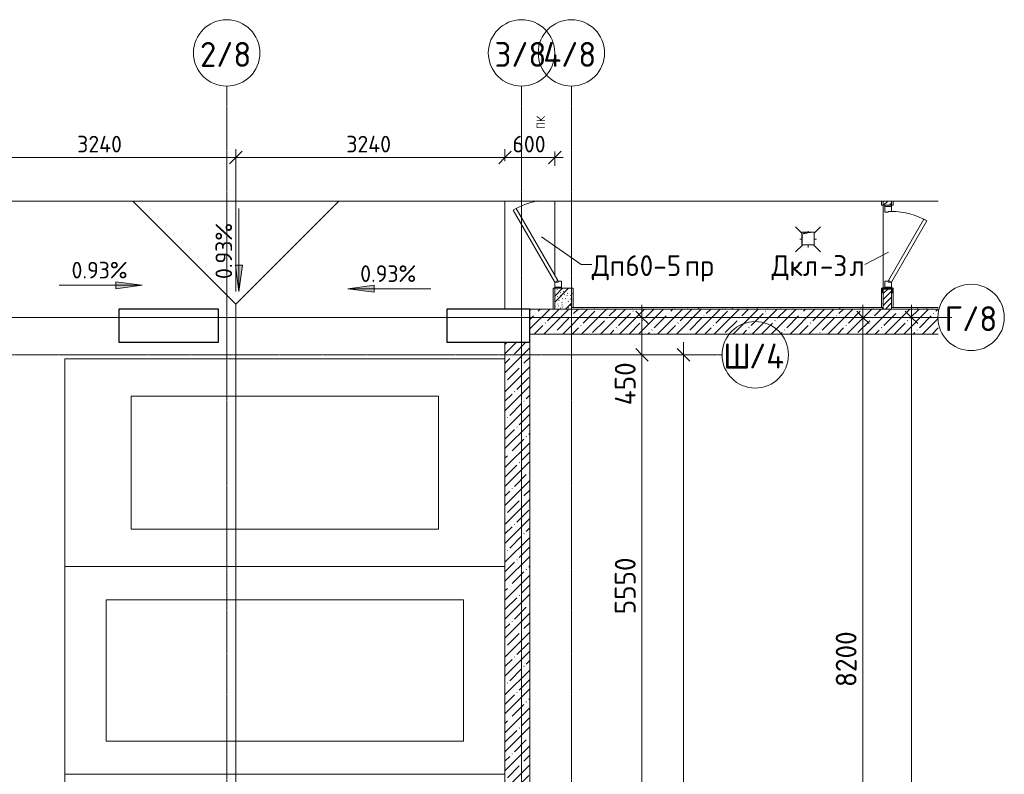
# Model space of a CAD drawing. Header units: millimetres. Extents: x 93132 to 156147, y -10965 to 65044.
# Tile 58 of 58: x 135778 to 147632, y 54900 to 63984. Entities that reach past the tile are written whole.
import ezdxf

# ---------------------------------------------------------------- set-up
doc = ezdxf.new("R2010")
doc.units = ezdxf.units.MM
doc.linetypes.add('3_ Штрих_ 1 х 1 мм', pattern=[2, 1, -1])
doc.linetypes.add('4_ Штрихпунктир_ 10 х 2 мм', pattern=[14, 10, -2, 0, -2])
for name, color, linetype, lineweight in [('A-ANNO-DIMS', 7, 'Continuous', 5), ('A-ANNO-DIMS-100', 7, 'Continuous', 5), ('A-ANNO-NOTE', 7, 'Continuous', 5), ('A-DETL-GENF', 7, 'Continuous', 13), ('A-DOOR', 7, 'Continuous', 13), ('A-DOOR-FRAM', 7, 'Continuous', 13), ('A-DOOR-IDEN', 7, 'Continuous', 5), ('A-FLOR', 7, 'Continuous', 13), ('A-WALL', 7, 'Continuous', 13), ('A-WALL-PATT', 7, 'Continuous', 13), ('C-PRKG', 7, 'Continuous', 13), ('G-ANNO-DIMS', 7, 'Continuous', 5), ('I-WALL', 7, 'Continuous', 13), ('M-EQPM', 7, 'Continuous', 13), ('P-SANR-FIXT', 7, 'Continuous', 13), ('S-COLS', 7, 'Continuous', 25), ('S-GRID', 7, 'Continuous', 5), ('S-GRID-IDEN', 7, 'Continuous', 5)]:
    doc.layers.add(name, color=color, linetype=linetype, lineweight=lineweight)
doc.styles.add('GOST Common', font='GOST_Common.ttf', dxfattribs={"height": 100})
doc.styles.add('GOST Common_1', font='GOST_Common.ttf', dxfattribs={"height": 300})
doc.styles.add('GOST Common_2', font='GOST_Common.ttf', dxfattribs={"height": 200})
doc.styles.add('GOST Common_3', font='GOST_Common.ttf', dxfattribs={"height": 250})
doc.dimstyles.new('2_5_мм', dxfattribs={"dimscale": 304.8, "dimtxt": 251.428749, "dimasz": 0.492126, "dimexe": 0.492126, "dimexo": 0.492126, "dimgap": 0, "dimtad": 1, "dimdec": 5, "dimrnd": 1e-05, "dimdsep": 46, "dimtxsty": 'GOST Common_3', "dimblk1": 'OBLIQUE', "dimblk2": 'OBLIQUE', "dimsah": 1, "dimcen": 0.09, "dimdle": 0.492126, "dimadec": 5, "dimazin": 2, "dimtfac": 1, "dimtdec": 4, "dimtix": 1, "dimtmove": 0, "dimatfit": 3, "dimfxl": 1, "dimtvp": 1, "dimtolj": 1, "dimtzin": 0, "dimarcsym": 2})
doc.dimstyles.new('2_5_мм_1', dxfattribs={"dimscale": 304.8, "dimtxt": 251.428749, "dimasz": 0.492126, "dimexe": 0.492126, "dimexo": 0.492126, "dimgap": 0, "dimtad": 1, "dimdec": 5, "dimrnd": 1e-05, "dimdsep": 46, "dimtxsty": 'GOST Common_3', "dimblk1": 'OBLIQUE', "dimblk2": 'OBLIQUE', "dimsah": 1, "dimcen": 0.09, "dimdle": 0.492126, "dimadec": 5, "dimazin": 2, "dimtfac": 1, "dimtdec": 4, "dimtix": 1, "dimtmove": 1, "dimatfit": 3, "dimfxl": 1, "dimtvp": 1, "dimtolj": 1, "dimtzin": 0, "dimarcsym": 2})
doc.dimstyles.new('2_мм', dxfattribs={"dimscale": 304.8, "dimtxt": 201.142999, "dimasz": 0.492126, "dimexe": 0.328084, "dimexo": 0.492126, "dimgap": 0, "dimtad": 1, "dimdec": 0, "dimdsep": 46, "dimtxsty": 'GOST Common_2', "dimblk1": 'OBLIQUE', "dimblk2": 'OBLIQUE', "dimsah": 1, "dimcen": 0.09, "dimdle": 0.328084, "dimadec": 5, "dimazin": 2, "dimtfac": 1, "dimtdec": 4, "dimtix": 1, "dimtmove": 0, "dimatfit": 3, "dimfxl": 1, "dimtvp": 1, "dimtolj": 1, "dimtzin": 0, "dimarcsym": 2})
pattern_1 = [(0, (0, 0), (203.2, 50.8), [3.353, -149.047, 3.353, -149.047, -812.8]), (0, (0, 0), (203.2, 50.8), [-304.8, 3.353, -301.447, 3.353, -149.047, -355.6]), (0, (0, 0), (203.2, 50.8), [-762, 3.353, -98.247, 3.353, -250.647]), (120, (76.2, 25.4), (-145.59409, 150.576362), [3.353, -149.047, 3.353, -149.047, -812.8]), (120, (76.2, 25.4), (-145.59409, 150.576362), [-304.8, 3.353, -301.447, 3.353, -149.047, -355.6]), (120, (76.2, 25.4), (-145.59409, 150.576362), [-762, 3.353, -98.247, 3.353, -250.647]), (240, (101.6, 127), (-57.60591, -201.376362), [3.353, -149.047, 3.353, -149.047, -812.8]), (240, (101.6, 127), (-57.60591, -201.376362), [-304.8, 3.353, -301.447, 3.353, -149.047, -355.6]), (240, (101.6, 127), (-57.60591, -201.376362), [-762, 3.353, -98.247, 3.353, -250.647])]
pattern_2 = [(45, (0, 0), (-114.04925, 114.04925), []), (45, (114.05, 0), (-114.04925, 114.04925), [201.612, -40.322, 3.353, -36.97])]

# ---------------------------------------------------------------- blocks, each defined once
blk = doc.blocks.new('Наметкина 10_РД_АР_П_Отделка_R21_rvt-1--01_Подвал_МП_часть Г')
at = {"layer": 'A-WALL-PATT', "lineweight": 5}
h = blk.add_hatch(dxfattribs=at)
h.set_pattern_fill('FP_6', color=256, style=0, pattern_type=2)
h.set_pattern_definition(pattern_1)
h.paths.add_polyline_path([(146175, 60520), (146175, 60743), (146173, 60738), (146173, 60703), (146171, 60699), (146168, 60698), (146165, 60698), (146165, 60750), (146155, 60750), (146155, 60520), (146165, 60520)])
h.paths.add_polyline_path([(146175, 61750), (146175, 61800), (146155, 61800), (146155, 61750)])
h = blk.add_hatch(dxfattribs=at)
h.set_pattern_fill('FP_6', color=256, style=0, pattern_type=2)
h.set_pattern_definition(pattern_1)
h.paths.add_polyline_path([(146295, 60520), (146295, 60750), (146285, 60750), (146285, 60698), (146279, 60699), (146279, 60699), (146277, 60703), (146277, 60738), (146275, 60743), (146275, 60520), (146285, 60520)])
h.paths.add_polyline_path([(146275, 61750), (146295, 61750), (146295, 61800), (146275, 61800)])
h = blk.add_hatch(dxfattribs=at)
h.set_pattern_fill('FP_6', color=256, style=0, pattern_type=2)
h.set_pattern_definition(pattern_1)
h.paths.add_polyline_path([(142220, 60500), (142220, 60750), (142200, 60750), (142200, 60500)])
h = blk.add_hatch(dxfattribs=at)
h.set_pattern_fill('FP_6', color=256, style=0, pattern_type=2)
h.set_pattern_definition(pattern_1)
h.paths.add_polyline_path([(142440, 60520), (142440, 60750), (142420, 60750), (142420, 60520)])
h = blk.add_hatch(dxfattribs=at)
h.set_pattern_fill('FP_6', color=256, style=0, pattern_type=2)
h.set_pattern_definition(pattern_1)
h.paths.add_polyline_path([(146170, 60500), (146170, 60520), (142420, 60520), (142420, 60500), (143692, 60500)])
h = blk.add_hatch(dxfattribs=at)
h.set_pattern_fill('FP_6', color=256, style=0, pattern_type=2)
h.set_pattern_definition(pattern_1)
h.paths.add_polyline_path([(146838, 60500), (146838, 60520), (146275, 60520), (146275, 60500)])
h.paths.add_polyline_path([(146170, 60500), (146175, 60500), (146175, 60520), (146170, 60520)])
at = {"layer": 'A-WALL'}
for p, q in [((146155, 61800), (146155, 61750)), ((146175, 61750), (146175, 61800)), ((146275, 61800), (146275, 61750)), ((146295, 61750), (146295, 61800)), ((146155, 61750), (146175, 61750)), ((146275, 61750), (146295, 61750)), ((142220, 60750), (142200, 60750)), ((142200, 60750), (142200, 60500)), ((142220, 60500), (142220, 60750)), ((142420, 60750), (142420, 60520)), ((142440, 60750), (142420, 60750)), ((142440, 60520), (142440, 60750)), ((146165, 60750), (146155, 60750)), ((146155, 60750), (146155, 60520)), ((146175, 60520), (146175, 60743)), ((146275, 60743), (146275, 60520)), ((146295, 60750), (146285, 60750)), ((146295, 60520), (146295, 60750)), ((142200, 60500), (142220, 60500)), ((146170, 60520), (142420, 60520)), ((142420, 60520), (142420, 60500)), ((142420, 60520), (142440, 60520)), ((142420, 60500), (146170, 60500)), ((146155, 60520), (146175, 60520)), ((146175, 60520), (146170, 60520)), ((146170, 60500), (146175, 60500)), ((146175, 60500), (146175, 60520)), ((146275, 60520), (146295, 60520)), ((146838, 60520), (146275, 60520)), ((146275, 60520), (146275, 60500)), ((146275, 60500), (146838, 60500))]:
    blk.add_line(p, q, dxfattribs=at)
at = {"layer": 'A-WALL', "lineweight": 25}
for p, q in [((146170, 60500), (146170, 60520)), ((146170, 60520), (146170, 60500))]:
    blk.add_line(p, q, dxfattribs=at)
blk = doc.blocks.new('АР_Дверь однопольная - 1000х2100h_850__Кладовая-4799296--01_Подвал_МП_часть Г')
at = {"layer": 'A-DOOR'}
for p, q in [((-311, 475), (-331, 440)), ((425, 50), (-311, 475)), ((-331, 440), (405, 15)), ((405, 15), (425, 50))]:
    blk.add_line(p, q, dxfattribs=at)
at = {"layer": 'A-DOOR', "lineweight": 5}
blk.add_arc((425, 50), 850, 150, 180, dxfattribs=at)
at = {"layer": 'A-DOOR-FRAM'}
for p, q in [((-485, 50), (-500, 50)), ((-425, 50), (-485, 50)), ((-485, 50), (-485, -30)), ((-425, 10), (-425, 50)), ((-415, 10), (-425, 10)), ((-415, -30), (-415, 10)), ((425, 10), (415, 10)), ((415, 10), (415, -30)), ((485, 50), (425, 50)), ((425, 50), (425, 10)), ((485, -30), (485, 50)), ((485, 50), (500, 50)), ((-485, -30), (-500, -30)), ((-485, -30), (-415, -30)), ((415, -30), (485, -30)), ((485, -30), (500, -30))]:
    blk.add_line(p, q, dxfattribs=at)
blk = doc.blocks.new('АР_Дверь однопольная - 1150х2100h_кл_ коридор-4843622--01_Подвал_МП_часть Г')
at = {"layer": 'A-DOOR'}
for p, q in [((366, 600), (-500, 100)), ((386, 565), (366, 600)), ((-480, 65), (386, 565)), ((-500, 100), (-480, 65))]:
    blk.add_line(p, q, dxfattribs=at)
at = {"layer": 'A-DOOR', "lineweight": 5}
blk.add_arc((-500, 100), 1000, 12.3331, 30, dxfattribs=at)
at = {"layer": 'A-DOOR-FRAM'}
for p, q in [((-560, 100), (-575, 100)), ((-560, 20), (-575, 20)), ((-500, 100), (-560, 100)), ((-560, 100), (-560, 20)), ((-560, 20), (-490, 20)), ((-500, 60), (-500, 100)), ((-490, 60), (-500, 60)), ((-490, 20), (-490, 60))]:
    blk.add_line(p, q, dxfattribs=at)
blk = doc.blocks.new('АР_Машиноместо - 4900x2400_М__5300х2500_-V7--01_Подвал_МП_часть Г')
at = {"layer": 'C-PRKG'}
for p, q in [((2500, 0), (0, 0)), ((0, 0), (0, -650)), ((2500, 0), (2500, -5300)), ((450, -800), (450, -4500)), ((450, -800), (2050, -800)), ((2050, -800), (2050, -4500)), ((0, -1850), (0, -4600)), ((450, -4500), (2050, -4500))]:
    blk.add_line(p, q, dxfattribs=at)
blk = doc.blocks.new('АР_Машиноместо - 5300x2500_С-V1--01_Подвал_МП_часть Г')
at = {"layer": 'C-PRKG'}
for p, q in [((2500, 0), (0, 0)), ((0, 0), (0, -5300)), ((2500, 0), (2500, -5300)), ((400, -500), (400, -4800)), ((400, -500), (2100, -500)), ((2100, -500), (2100, -4800)), ((400, -4800), (2100, -4800))]:
    blk.add_line(p, q, dxfattribs=at)
blk = doc.blocks.new('АР_Машиноместо - 4900x2400_М__5300х2500_-V8--01_Подвал_МП_часть Г')
at = {"layer": 'C-PRKG'}
for p, q in [((2500, 0), (0, 0)), ((0, 0), (0, -5300)), ((2500, 0), (2500, -5300)), ((450, -800), (450, -4500)), ((450, -800), (2050, -800)), ((2050, -800), (2050, -4500)), ((450, -4500), (2050, -4500))]:
    blk.add_line(p, q, dxfattribs=at)
blk = doc.blocks.new('АР_Канал вертикальный прямоугольный - ВК-5386080--01_Подвал_МП_часть Г')
at = {"layer": 'A-DETL-GENF'}
blk.add_hatch(color=256, dxfattribs=at).paths.add_polyline_path([(-75, -75), (-60, 60), (75, 75), (-75, 75)])
at = {"layer": 'A-DETL-GENF', "linetype": '3_ Штрих_ 1 х 1 мм'}
for p, q in [((75, 75), (-75, 75)), ((-75, 75), (-75, -75)), ((75, 75), (-75, 75)), ((-75, 75), (-75, -75)), ((-75, -75), (-60, 60)), ((-75, -75), (-60, 60)), ((-60, 60), (75, 75)), ((-60, 60), (75, 75)), ((75, -75), (75, 75)), ((-75, -75), (75, -75))]:
    blk.add_line(p, q, dxfattribs=at)
at = {"layer": 'M-EQPM'}
for p, q in [((-75, -75), (-75, 75)), ((-75, 75), (75, 75)), ((75, 75), (75, -75)), ((75, -75), (-75, -75))]:
    blk.add_line(p, q, dxfattribs=at)
blk = doc.blocks.new('АР_Трап - 100-100-2797955--01_Подвал_МП_часть Г')
at = {"layer": 'P-SANR-FIXT'}
for p, q in [((-75, 75), (-150, 150)), ((75, 75), (150, 150)), ((-100, 0), (-75, 0)), ((0, 85), (0, 100)), ((75, 0), (100, 0)), ((-65, -65), (-150, -150)), ((0, -100), (0, -65)), ((65, -65), (150, -150))]:
    blk.add_line(p, q, dxfattribs=at)
blk = doc.blocks.new('АР_Фахверк_ _Швеллер полки параллельные_ - 12П-6059636--01_Подвал_МП_часть Г')
at = {"layer": 'S-COLS'}
blk.add_hatch(color=256, dxfattribs=at).paths.add_polyline_path([(35, -60), (35, -57), (34, -54), (31, -52), (-4, -52), (-10, -50), (-12, -45), (-12, 45), (-10, 50), (-4, 52), (31, 52), (34, 54), (35, 57), (35, 60), (-17, 60), (-17, -60)])
for p, q in [((35, 60), (-17, 60)), ((-17, 60), (-17, -60)), ((-12, -45), (-12, 45)), ((-4, 52), (31, 52)), ((35, 57), (35, 60)), ((-17, -60), (35, -60)), ((31, -52), (-4, -52)), ((35, -60), (35, -57))]:
    blk.add_line(p, q, dxfattribs=at)
for centre, radius, start, end in [((-4, 45), 7.5, 90, 180), ((31, 57), 4.5, 270, 360), ((-4, -45), 7.5, 180, 270), ((31, -57), 4.5, 360, 90)]:
    blk.add_arc(centre, radius, start, end, dxfattribs=at)
blk = doc.blocks.new('Линия разрыва - М 1_100-2909595--01_Подвал_МП_часть Г')
at = {"layer": 'A-DETL-GENF', "lineweight": 5}
blk.add_line((26650, 0), (51818, 0), dxfattribs=at)
blk = doc.blocks.new('Ось сетки - 8_0 мм-31302--01_Подвал_МП_часть Г')
at = {"layer": 'S-GRID-IDEN'}
blk.add_circle((0, 0), 4, dxfattribs=at)
blk = doc.blocks.new('DIMBLOCK101--01_Подвал_МП_часть Г')
at = {"layer": 'A-ANNO-DIMS-100', "lineweight": 25, "transparency": 16777216}
for p, q in [((143270, 59950), (143195, 60025)), ((143270, 59950), (143345, 59875)), ((143270, 54400), (143195, 54475)), ((143270, 54400), (143345, 54325))]:
    blk.add_line(p, q, dxfattribs=at)
at = {"layer": 'A-ANNO-DIMS-100', "transparency": 16777216}
for p, q in [((143314, 59950), (143120, 59950)), ((143270, 54400), (143270, 59950)), ((143270, 59950), (143314, 59950)), ((143314, 54400), (143120, 54400)), ((143270, 54400), (143314, 54400))]:
    blk.add_line(p, q, dxfattribs=at)
at = {"layer": 'A-ANNO-DIMS-100', "color": 0, "transparency": 16777216, "insert": (142943, 56826), "char_height": 250, "width": 838.66, "attachment_point": 1, "rotation": 90, "line_spacing_factor": 1.022761, "style": 'GOST Common_3'}
blk.add_mtext('5550', dxfattribs=at)
blk = doc.blocks.new('_Oblique')
at = {"color": 0, "linetype": 'ByBlock', "lineweight": -2}
blk.add_line((-0.5, -0.5), (0.5, 0.5), dxfattribs=at)
blk = doc.blocks.new('DIMBLOCK102--01_Подвал_МП_часть Г')
at = {"layer": 'A-ANNO-DIMS-100', "lineweight": 25, "transparency": 16777216}
for p, q in [((143270, 60400), (143195, 60475)), ((143270, 60400), (143345, 60325)), ((143270, 59950), (143195, 60025)), ((143270, 59950), (143345, 59875))]:
    blk.add_line(p, q, dxfattribs=at)
at = {"layer": 'A-ANNO-DIMS-100', "transparency": 16777216}
for p, q in [((143270, 59950), (143270, 60550)), ((143314, 60400), (143120, 60400)), ((143270, 60400), (143314, 60400)), ((143270, 59993), (143270, 60175)), ((143270, 59343), (143270, 59993)), ((143314, 59950), (143120, 59950)), ((143270, 59950), (143314, 59950))]:
    blk.add_line(p, q, dxfattribs=at)
at = {"layer": 'A-ANNO-DIMS-100', "color": 0, "transparency": 16777216, "insert": (142943, 59343), "char_height": 250, "width": 659.68, "attachment_point": 1, "rotation": 90, "line_spacing_factor": 1.022761, "style": 'GOST Common_3'}
blk.add_mtext('450', dxfattribs=at)
blk = doc.blocks.new('DIMBLOCK103--01_Подвал_МП_часть Г')
at = {"layer": 'A-ANNO-DIMS-100', "lineweight": 25, "transparency": 16777216}
for p, q in [((143770, 59950), (143695, 60025)), ((143770, 59950), (143845, 59875)), ((143770, 35200), (143695, 35275)), ((143770, 35200), (143845, 35125))]:
    blk.add_line(p, q, dxfattribs=at)
at = {"layer": 'A-ANNO-DIMS-100', "transparency": 16777216}
for p, q in [((143770, 35050), (143770, 60100)), ((143814, 59950), (143620, 59950)), ((143770, 59950), (143814, 59950)), ((143814, 35200), (143620, 35200)), ((143770, 35200), (143814, 35200))]:
    blk.add_line(p, q, dxfattribs=at)
at = {"layer": 'A-ANNO-DIMS-100', "color": 0, "transparency": 16777216, "insert": (143443, 47125), "char_height": 250, "width": 1079.01, "attachment_point": 1, "rotation": 90, "line_spacing_factor": 1.022761, "style": 'GOST Common_3'}
blk.add_mtext('24750', dxfattribs=at)
blk = doc.blocks.new('DIMBLOCK106--01_Подвал_МП_часть Г')
at = {"layer": 'A-ANNO-DIMS-100', "lineweight": 25, "transparency": 16777216}
for p, q in [((145930, 60400), (145855, 60475)), ((145930, 60400), (146005, 60325)), ((145930, 52200), (145855, 52275)), ((145930, 52200), (146005, 52125))]:
    blk.add_line(p, q, dxfattribs=at)
at = {"layer": 'A-ANNO-DIMS-100', "transparency": 16777216}
for p, q in [((145930, 52200), (145930, 60550)), ((145974, 60400), (145780, 60400)), ((145930, 60400), (145974, 60400)), ((145974, 52200), (145780, 52200)), ((145930, 52200), (145974, 52200))]:
    blk.add_line(p, q, dxfattribs=at)
at = {"layer": 'A-ANNO-DIMS-100', "color": 0, "transparency": 16777216, "insert": (145603, 55951), "char_height": 250, "width": 838.66, "attachment_point": 1, "rotation": 90, "line_spacing_factor": 1.022761, "style": 'GOST Common_3'}
blk.add_mtext('8200', dxfattribs=at)
blk = doc.blocks.new('DIMBLOCK107--01_Подвал_МП_часть Г')
at = {"layer": 'A-ANNO-DIMS-100', "lineweight": 25, "transparency": 16777216}
for p, q in [((146515, 60400), (146440, 60475)), ((146515, 60400), (146590, 60325)), ((146515, 35200), (146440, 35275)), ((146515, 35200), (146590, 35125))]:
    blk.add_line(p, q, dxfattribs=at)
at = {"layer": 'A-ANNO-DIMS-100', "transparency": 16777216}
for p, q in [((146515, 35050), (146515, 60550)), ((146559, 60400), (146365, 60400)), ((146515, 60400), (146559, 60400)), ((146559, 35200), (146365, 35200)), ((146515, 35200), (146559, 35200))]:
    blk.add_line(p, q, dxfattribs=at)
at = {"layer": 'A-ANNO-DIMS-100', "color": 0, "transparency": 16777216, "insert": (146188, 47363), "char_height": 250, "width": 1048.33, "attachment_point": 1, "rotation": 90, "line_spacing_factor": 1.022761, "style": 'GOST Common_3'}
blk.add_mtext('25200', dxfattribs=at)
blk = doc.blocks.new('DIMBLOCK158--01_Подвал_МП_часть Г')
at = {"layer": 'A-ANNO-DIMS-100', "transparency": 16777216}
for p, q in [((135140, 62281), (135140, 62425)), ((138380, 60710), (138380, 62425)), ((135140, 62325), (138380, 62325)), ((135140, 62325), (135140, 62281)), ((138380, 62325), (138380, 60710))]:
    blk.add_line(p, q, dxfattribs=at)
at = {"layer": 'A-ANNO-DIMS-100', "lineweight": 25, "transparency": 16777216}
for p, q in [((135140, 62325), (135215, 62400)), ((138380, 62325), (138455, 62400)), ((135140, 62325), (135065, 62250)), ((138380, 62325), (138305, 62250))]:
    blk.add_line(p, q, dxfattribs=at)
at = {"layer": 'A-ANNO-DIMS-100', "color": 0, "transparency": 16777216, "insert": (136470, 62586), "char_height": 200, "width": 695.48, "attachment_point": 1, "line_spacing_factor": 1.022761, "style": 'GOST Common_2'}
blk.add_mtext('3240', dxfattribs=at)
blk = doc.blocks.new('DIMBLOCK159--01_Подвал_МП_часть Г')
at = {"layer": 'A-ANNO-DIMS-100', "transparency": 16777216}
for p, q in [((138380, 60710), (138380, 62425)), ((141620, 62281), (141620, 62425)), ((138380, 62325), (141620, 62325)), ((138380, 62325), (138380, 60710)), ((141620, 62325), (141620, 62281))]:
    blk.add_line(p, q, dxfattribs=at)
at = {"layer": 'A-ANNO-DIMS-100', "lineweight": 25, "transparency": 16777216}
for p, q in [((138380, 62325), (138455, 62400)), ((141620, 62325), (141695, 62400)), ((138380, 62325), (138305, 62250)), ((141620, 62325), (141545, 62250))]:
    blk.add_line(p, q, dxfattribs=at)
at = {"layer": 'A-ANNO-DIMS-100', "color": 0, "transparency": 16777216, "insert": (139710, 62586), "char_height": 200, "width": 695.48, "attachment_point": 1, "line_spacing_factor": 1.022761, "style": 'GOST Common_2'}
blk.add_mtext('3240', dxfattribs=at)
blk = doc.blocks.new('DIMBLOCK160--01_Подвал_МП_часть Г')
at = {"layer": 'A-ANNO-DIMS-100', "transparency": 16777216}
for p, q in [((141620, 62281), (141620, 62425)), ((142220, 62397), (142220, 62225)), ((142220, 62325), (142220, 62397)), ((141620, 62325), (142320, 62325)), ((141620, 62325), (141620, 62281))]:
    blk.add_line(p, q, dxfattribs=at)
at = {"layer": 'A-ANNO-DIMS-100', "lineweight": 25, "transparency": 16777216}
for p, q in [((141620, 62325), (141695, 62400)), ((142220, 62325), (142295, 62400)), ((141620, 62325), (141545, 62250)), ((142220, 62325), (142145, 62250))]:
    blk.add_line(p, q, dxfattribs=at)
at = {"layer": 'A-ANNO-DIMS-100', "color": 0, "transparency": 16777216, "insert": (141710, 62586), "char_height": 200, "width": 503.2, "attachment_point": 1, "line_spacing_factor": 1.022761, "style": 'GOST Common_2'}
blk.add_mtext('600', dxfattribs=at)

msp = doc.modelspace()

# ---------------------------------------------------------------- hatches: boundary and pattern name
at = {"layer": 'A-WALL-PATT', "lineweight": 5}
h = msp.add_hatch(dxfattribs=at)
h.set_pattern_fill('FP_4', color=256, style=0, pattern_type=2)
h.set_pattern_definition([(45, (0, 0), (-35.355339, 35.355339), [])])
h.paths.add_polyline_path([(146269.7, 60500), (146275, 60500), (146275, 60743.004668), (146269.7, 60745.2), (146180.3, 60745.2), (146175, 60743.003301), (146175, 60500)])
h.paths.add_polyline_path([(146175, 61750), (146275, 61750), (146275, 61800), (146175, 61800)])
h = msp.add_hatch(dxfattribs=at)
h.set_pattern_fill('FP_2', color=256, style=0, pattern_type=2)
h.set_pattern_definition([(135, (150.28, 188.64), (-282.8427, 3e-14), [5, -395]), (135, (174.9, 237.36), (-282.8427, 3e-14), [5, -395]), (135, (211.96, 236.53), (-282.8427, 3e-14), [5, -395]), (135, (114.96, 223.96), (-282.8427, 3e-14), [5, -395]), (135, (77.54, 223.96), (-282.8427, 3e-14), [5, -395]), (135, (57.44, 184.52), (-282.8427, 3e-14), [5, -395]), (135, (66.21, 142.9), (-282.8427, 3e-14), [5, -395]), (135, (107.33, 161), (-282.8427, 3e-14), [5, -395]), (135, (99.08, 130.94), (-282.8427, 3e-14), [5, -395]), (135, (22.6, 136.46), (-282.8427, 3e-14), [5, -395]), (135, (21.16, 168.08), (-282.8427, 3e-14), [5, -395]), (135, (46.13, 96.12), (-282.8427, 3e-14), [5, -395]), (135, (3.54, 74.6), (-282.8427, 3e-14), [5, -395]), (135, (40.3, 47.56), (-282.8427, 3e-14), [5, -395]), (135, (39.77, 18.47), (-282.8427, 3e-14), [5, -395]), (135, (76.94, 37.28), (-282.8427, 3e-14), [5, -395]), (135, (114.18, 62.4), (-282.8427, 3e-14), [5, -395]), (135, (139.87, 90.2), (-282.8427, 3e-14), [5, -395]), (135, (141.44, 15.82), (-282.8427, 3e-14), [5, -395]), (135, (188.69, 26.73), (-282.8427, 3e-14), [5, -395]), (135, (176.14, 51.36), (-282.8427, 3e-14), [5, -395]), (135, (177.03, 0), (-282.8427, 3e-14), [5, -395]), (135, (276.61, 8.22), (-282.8427, 3e-14), [5, -395]), (135, (271.19, 31.72), (-282.8427, 3e-14), [5, -395]), (135, (268.29, 119.65), (-282.8427, 3e-14), [5, -395]), (135, (237.92, 101.95), (-282.8427, 3e-14), [5, -395]), (135, (237.92, 158.27), (-282.8427, 3e-14), [5, -395]), (135, (260.4, 204.35), (-282.8427, 3e-14), [5, -395]), (135, (275.54, 235.4), (-282.8427, 3e-14), [5, -395]), (135, (117.62, 268.96), (-282.8427, 3e-14), [5, -395]), (135, (203.62, 273.83), (-282.8427, 3e-14), [5, -395]), (135, (47.24, 279.3), (-282.8427, 3e-14), [5, -395]), (135, (23.2, 266.16), (-282.8427, 3e-14), [5, -395]), (135, (42.78, 232.52), (-282.8427, 3e-14), [5, -395]), (135, (177.76, 90.57), (-282.8427, 3e-14), [5, -395]), (135, (181.12, 121.8), (-282.8427, 3e-14), [5, -395]), (135, (206.73, 172.06), (-282.8427, 3e-14), [5, -395]), (135, (143.14, 136.62), (-282.8427, 3e-14), [5, -395]), (135, (211.51, 131.86), (-282.8427, 3e-14), [5, -395]), (135, (81.47, 95.1), (-282.8427, 3e-14), [5, -395]), (135, (235.13, 60.46), (-282.8427, 3e-14), [5, -395]), (135, (242.24, 4.89), (-282.8427, 3e-14), [5, -395]), (45, (0, 106.07), (-282.8427, 0), []), (45, (106.07, 0), (-282.8427, 0), []), (45, (176.78, 0), (-282.8427, 0), []), (45, (0, 176.78), (-282.8427, 0), [])])
h.paths.add_polyline_path([(142420, 60500), (142420, 60750), (142220, 60750), (142220, 60500)])
h = msp.add_hatch(dxfattribs=at)
h.set_pattern_fill('FP_1', color=256, style=0, pattern_type=2)
h.set_pattern_definition(pattern_2)
h.paths.add_polyline_path([(146837.847501, 60200), (146837.847501, 60500), (141920, 60500), (141920, 60200), (143692.05223, 60200)])
h = msp.add_hatch(dxfattribs=at)
h.set_pattern_fill('FP_1', color=256, style=0, pattern_type=2)
h.set_pattern_definition(pattern_2)
h.paths.add_polyline_path([(141920, 52400), (141920, 60100), (141620, 60100), (141620, 52400)])
at = {"layer": 'G-ANNO-DIMS'}
for points in [[(138416.567904, 60712.950803), (138458.367572, 61030.450803), (138374.768236, 61030.450803)], [(137252.881142, 60787.65412), (136935.381142, 60829.453788), (136935.381142, 60745.854452)], [(139728.274685, 60745.366937), (140045.774685, 60703.567269), (140045.774685, 60787.166605)]]:
    msp.add_hatch(color=256, dxfattribs=at).paths.add_polyline_path(points)

# ---------------------------------------------------------------- linework, layer by layer
at = {"layer": 'A-DOOR-IDEN'}
for p, q in [((142061.095138, 61369.525243), (142539.278945, 61037.724234)), ((146237.884307, 61184.107032), (145954.877564, 61037.724234)), ((142539.278945, 61037.724234), (142666.144037, 61037.724234))]:
    msp.add_line(p, q, dxfattribs=at)
at = {"layer": 'A-FLOR'}
for p, q in [((138380, 60560), (137140, 61800)), ((139620, 61800), (138380, 60560)), ((141620, 61800), (141620, 60500)), ((142220, 60905), (142220, 61800)), ((146175, 61750), (146175, 60750)), ((142220, 60750), (142220, 60765)), ((138380, 60560), (138380, 49475))]:
    msp.add_line(p, q, dxfattribs=at)
at = {"layer": 'A-WALL'}
for p, q in [((146837.847501, 60500), (141920, 60500)), ((141920, 60500), (141920, 60200)), ((141920, 60200), (146837.847501, 60200)), ((141920, 60100), (141620, 60100)), ((141620, 60100), (141620, 52400)), ((141920, 52400), (141920, 60100))]:
    msp.add_line(p, q, dxfattribs=at)
at = {"layer": 'G-ANNO-DIMS'}
for p, q in [((138416.567904, 61712.950803), (138416.567904, 60712.950803)), ((138458.367572, 61030.450803), (138374.768236, 61030.450803)), ((138374.768236, 61030.450803), (138416.567904, 60712.950803)), ((138416.567904, 60712.950803), (138458.367572, 61030.450803)), ((137252.881142, 60787.65412), (136935.381142, 60829.453788)), ((136935.381142, 60829.453788), (136935.381142, 60745.854452)), ((136252.881142, 60787.65412), (137252.881142, 60787.65412)), ((136935.381142, 60745.854452), (137252.881142, 60787.65412)), ((140045.774685, 60787.166605), (139728.274685, 60745.366937)), ((139728.274685, 60745.366937), (140045.774685, 60703.567269)), ((140728.274685, 60745.366937), (139728.274685, 60745.366937)), ((140045.774685, 60703.567269), (140045.774685, 60787.166605))]:
    msp.add_line(p, q, dxfattribs=at)
at = {"layer": 'I-WALL'}
for p, q in [((146175, 61800), (146175, 61750)), ((146275, 61750), (146275, 61800)), ((146175, 61750), (146275, 61750)), ((142220, 60750), (142220, 60500)), ((142420, 60750), (142220, 60750)), ((142420, 60500), (142420, 60750)), ((146175, 60743.003301), (146175, 60500)), ((146275, 60500), (146275, 60743.003301))]:
    msp.add_line(p, q, dxfattribs=at)
at = {"layer": 'S-COLS'}
for p, q in [((138170, 60500), (136970, 60500)), ((136970, 60500), (136970, 60100)), ((138170, 60100), (138170, 60500)), ((141920, 60500), (140920, 60500)), ((140920, 60500), (140920, 60100)), ((141920, 60100), (141920, 60500)), ((136970, 60100), (138170, 60100)), ((140920, 60100), (141920, 60100))]:
    msp.add_line(p, q, dxfattribs=at)
at = {"layer": 'S-GRID', "linetype": '4_ Штрихпунктир_ 10 х 2 мм'}
for p, q in [((138270, 33200), (138270, 63183.748364)), ((141820, 33200), (141820, 63183.748364)), ((142420, 33200), (142420, 63183.748364)), ((146998.581513, 60400), (110269.614367, 60400)), ((146832.347903, 60400), (110339.192311, 60400)), ((144233.524879, 59950), (111069.614367, 59950))]:
    msp.add_line(p, q, dxfattribs=at)

# ---------------------------------------------------------------- block references
at = {"lineweight": 5}
msp.add_blockref('Наметкина 10_РД_АР_П_Отделка_R21_rvt-1--01_Подвал_МП_часть Г', (0, 0), dxfattribs=at)
at = {"layer": 'A-DETL-GENF'}
msp.add_blockref('Линия разрыва - М 1_100-2909595--01_Подвал_МП_часть Г', (95020, 61800), dxfattribs=at)
at = {"layer": 'A-DOOR'}
for name, p, rotation in [('АР_Дверь однопольная - 1150х2100h_кл_ коридор-4843622--01_Подвал_МП_часть Г', (142320, 61325), 90), ('АР_Дверь однопольная - 1000х2100h_850__Кладовая-4799296--01_Подвал_МП_часть Г', (146225, 61250), 269.9999999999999)]:
    msp.add_blockref(name, p, dxfattribs=dict(at, rotation=rotation))
at = {"layer": 'C-PRKG', "rotation": 90.0000000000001}
for name, p in [('АР_Машиноместо - 4900x2400_М__5300х2500_-V8--01_Подвал_МП_часть Г', (136320, 57400)), ('АР_Машиноместо - 5300x2500_С-V1--01_Подвал_МП_часть Г', (136320, 54900)), ('АР_Машиноместо - 4900x2400_М__5300х2500_-V7--01_Подвал_МП_часть Г', (136320.022472, 52400))]:
    msp.add_blockref(name, p, dxfattribs=at)
at = {"layer": 'M-EQPM'}
msp.add_blockref('АР_Канал вертикальный прямоугольный - ВК-5386080--01_Подвал_МП_часть Г', (145270, 61350), dxfattribs=at)
at = {"layer": 'P-SANR-FIXT'}
msp.add_blockref('АР_Трап - 100-100-2797955--01_Подвал_МП_часть Г', (145270, 61340), dxfattribs=at)
at = {"layer": 'S-COLS', "rotation": 270}
msp.add_blockref('АР_Фахверк_ _Швеллер полки параллельные_ - 12П-6059636--01_Подвал_МП_часть Г', (146225, 60733.4), dxfattribs=at)
at = {"layer": 'S-GRID-IDEN', "xscale": 99.99999999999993, "yscale": 99.99999999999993, "zscale": 99.99999999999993}
for p in [(138270, 63583.748364), (141820, 63583.748364), (142420, 63583.748364)]:
    msp.add_blockref('Ось сетки - 8_0 мм-31302--01_Подвал_МП_часть Г', p, dxfattribs=at)
at = {"layer": 'S-GRID-IDEN', "xscale": 99.99999999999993, "yscale": 99.99999999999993, "zscale": 99.99999999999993, "rotation": 89.99999999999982}
for p in [(147232.347903, 60400), (144633.524879, 59950)]:
    msp.add_blockref('Ось сетки - 8_0 мм-31302--01_Подвал_МП_часть Г', p, dxfattribs=at)

# ---------------------------------------------------------------- texts
at = {"layer": 'A-ANNO-NOTE', "insert": (142001.390264, 62667.210294), "char_height": 100, "width": 192.405, "attachment_point": 1, "rotation": 90, "style": 'GOST Common'}
msp.add_mtext('ПК', dxfattribs=at)
at = {"layer": 'A-DOOR-IDEN', "char_height": 250, "attachment_point": 1, "style": 'GOST Common_3'}
for s, insert, width in [('Дп', (142666.144037, 61148.651318), 489.029375), ('60-5', (143069.63362, 61148.651318), 865.8225), ('пр', (143784.00862, 61148.651318), 432.91125), ('Дкл', (144829.877564, 61148.651318), 705.485), ('-3', (145411.960897, 61148.651318), 432.91125), ('\\fGOST Common|b0|i0|c204|p34|;л', (145769.148397, 61148.651318), 216.455625)]:
    msp.add_mtext(s, dxfattribs=dict(at, insert=insert, width=width))
at = {"layer": 'G-ANNO-DIMS', "insert": (138135.202243, 60861.970204), "char_height": 200, "width": 842.35343804, "attachment_point": 1, "rotation": 90, "line_spacing_factor": 1.022761, "style": 'GOST Common_2'}
msp.add_mtext('0.93%', dxfattribs=at)
at = {"layer": 'G-ANNO-DIMS', "char_height": 200, "width": 842.35343804, "attachment_point": 1, "line_spacing_factor": 1.022761, "style": 'GOST Common_2'}
for insert in [(136401.900543, 61069.019781), (139877.294086, 61026.732598)]:
    msp.add_mtext('0.93%', dxfattribs=dict(at, insert=insert))
at = {"layer": 'S-GRID-IDEN', "char_height": 300, "attachment_point": 1, "style": 'GOST Common_1'}
for s, insert, width in [('2/8', (137948.87793, 63715.835512), 769.62), ('3/8', (141495.87793, 63715.835512), 777.636875), ('4/8', (142082.37793, 63715.835512), 809.704375), ('\\fGOST Common|b0|i0|c204|p34|;Г', (146913.927421, 60534.544597), 256.54), ('/8', (147125.594087, 60534.544597), 513.08), ('/4', (144559.989813, 60084.544597), 553.164375), ('\\fGOST Common|b0|i0|c204|p34|;Ш', (144249.104396, 60084.544597), 376.793125)]:
    msp.add_mtext(s, dxfattribs=dict(at, insert=insert, width=width))

# ---------------------------------------------------------------- dimensions: what is measured, and where the dimension line sits
at = {"layer": 'A-ANNO-DIMS'}
for base, p1, p2, override, picture, middle in [((138380, 62324.518003), (135140, 62430.58402), (138380, 60560), {"dimpost": '<>', "dimfxl": 3741.214319}, 'DIMBLOCK158--01_Подвал_МП_часть Г', (136760, 62424.518003)), ((141620, 62324.518003), (138380, 60560), (141620, 62430.58402), {"dimpost": '<>', "dimfxl": 3741.214319}, 'DIMBLOCK159--01_Подвал_МП_часть Г', (140000, 62424.518003)), ((142220, 62324.518003), (141620, 62430.58402), (142220, 62247), {"dimpost": '<>', "dimfxl": 627.457642}, 'DIMBLOCK160--01_Подвал_МП_часть Г', (141920, 62424.518003))]:
    dim = msp.add_linear_dim(base=base, p1=p1, p2=p2, dimstyle='2_мм', override=override, dxfattribs=at)
    dim.commit()
    dim.dimension.update_dxf_attribs({"geometry": picture, "text_midpoint": middle})
dim = msp.add_linear_dim(base=(143269.771446, 60400), p1=(143163.705429, 59950), p2=(143163.705429, 60400), angle=90, dimstyle='2_5_мм_1', override={"dimpost": '<>', "dimfxl": 450}, dxfattribs=at)
dim.commit()
dim.dimension.update_dxf_attribs({"geometry": 'DIMBLOCK102--01_Подвал_МП_часть Г', "text_midpoint": (143109.731037, 59673.224825), "dimtype": 160, "text_rotation": 90})
for base, p1, p2, override, picture, middle in [((145930.0213790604, 60400.0000000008), (145823.9553618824, 52200.0000000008), (145823.9553618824, 60400.0000000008), {"dimpost": '<>', "dimfxl": 8200}, 'DIMBLOCK106--01_Подвал_МП_часть Г', (145805.0213790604, 56300.0000000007)), ((146515.1467801, 60400.0000000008), (146409.0807629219, 35200.0000000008), (146409.0807629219, 60400.0000000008), {"dimpost": '<>', "dimfxl": 25200}, 'DIMBLOCK107--01_Подвал_МП_часть Г', (146390.1467801, 47800.0000000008)), ((143269.7714460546, 59950.0000000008), (143163.7054288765, 54400.0000000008), (143163.7054288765, 59950.0000000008), {"dimpost": '<>', "dimfxl": 5550}, 'DIMBLOCK101--01_Подвал_МП_часть Г', (143144.7714460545, 57175.0000000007)), ((143769.7714460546, 59950.0000000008), (143663.7054288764, 35200.0000000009), (143663.7054288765, 59950.0000000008), {"dimpost": '<>', "dimfxl": 24750}, 'DIMBLOCK103--01_Подвал_МП_часть Г', (143644.7714460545, 47575.0000000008))]:
    dim = msp.add_linear_dim(base=base, p1=p1, p2=p2, angle=90, dimstyle='2_5_мм', override=override, dxfattribs=at)
    dim.commit()
    dim.dimension.update_dxf_attribs({"geometry": picture, "text_midpoint": middle})

doc.saveas('drawing.dxf')
